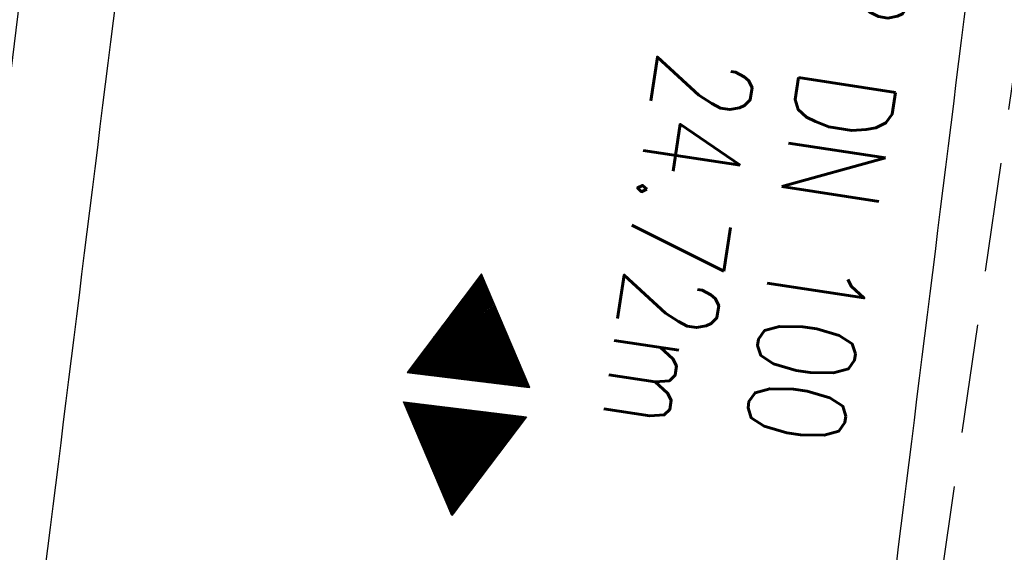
# Model space of a CAD drawing. Extents: x 459406 to 461721, y 413308 to 423218.
# Tile 39 of 256: x 461006 to 461024, y 414563 to 414573. Entities that reach past the tile are written whole.
import ezdxf
from ezdxf.enums import TextEntityAlignment as Align

# ---------------------------------------------------------------- set-up
doc = ezdxf.new("R2010")
doc.units = 0
doc.header["$LTSCALE"] = 2
doc.header["$MEASUREMENT"] = 0
for name, pattern in [('AUSGEZOGEN', [0]), ('GESTRICH-X2', [1.5, 1, -0.5]), ('STRICHPT-X3', [3, 1.5, -0.75, 0, -0.75])]:
    doc.linetypes.add(name, pattern=pattern)
doc.layers.get('0').update_dxf_attribs({"linetype": 'AUSGEZOGEN'})
for name, color, linetype in [('ACHSE', 1, 'STRICHPT-X3'), ('FBR', 8, 'CONTINUOUS'), ('GEF', 7, 'AUSGEZOGEN'), ('KANAL', 7, 'GESTRICH-X2'), ('TEXTO', 4, 'CONTINUOUS'), ('TEXTU', 4, 'CONTINUOUS')]:
    doc.layers.add(name, color=color, linetype=linetype)
doc.styles.add('ROMANS', font='romans.shx', dxfattribs={"width": 0.8})

# ---------------------------------------------------------------- blocks, each defined once
blk = doc.blocks.new('*X10')
at = {"color": 0}
for p, q in [((377.8, 182.215), (378.003, 182.417)), ((377.813, 182.236), (377.999, 182.422)), ((377.825, 182.257), (377.996, 182.428)), ((377.837, 182.277), (377.993, 182.434)), ((377.849, 182.298), (377.99, 182.439)), ((377.861, 182.319), (377.986, 182.445)), ((377.873, 182.34), (377.983, 182.45)), ((377.885, 182.361), (377.98, 182.456)), ((377.897, 182.382), (377.977, 182.462)), ((377.909, 182.403), (377.973, 182.467)), ((377.921, 182.424), (377.97, 182.473)), ((377.933, 182.445), (377.967, 182.478)), ((377.945, 182.466), (377.964, 182.484)), ((377.499, 181.692), (378.083, 182.277)), ((377.511, 181.713), (378.08, 182.282)), ((377.523, 181.734), (378.077, 182.288)), ((377.535, 181.755), (378.074, 182.294)), ((377.547, 181.776), (378.071, 182.299)), ((377.559, 181.796), (378.067, 182.305)), ((377.571, 181.817), (378.064, 182.31)), ((377.583, 181.838), (378.061, 182.316)), ((377.595, 181.859), (378.058, 182.322)), ((377.607, 181.88), (378.054, 182.327)), ((377.619, 181.901), (378.051, 182.333)), ((377.631, 181.922), (378.048, 182.338)), ((377.644, 181.943), (378.045, 182.344)), ((377.656, 181.964), (378.041, 182.35)), ((377.668, 181.985), (378.038, 182.355)), ((377.68, 182.006), (378.035, 182.361)), ((377.692, 182.027), (378.032, 182.366)), ((377.704, 182.047), (378.028, 182.372)), ((377.716, 182.068), (378.025, 182.378)), ((377.728, 182.089), (378.022, 182.383)), ((377.74, 182.11), (378.019, 182.389)), ((377.752, 182.131), (378.016, 182.394)), ((377.764, 182.152), (378.012, 182.4)), ((377.776, 182.173), (378.009, 182.406)), ((377.788, 182.194), (378.006, 182.411)), ((377.209, 181.19), (378.161, 182.142)), ((377.221, 181.211), (378.158, 182.148)), ((377.233, 181.232), (378.155, 182.153)), ((377.245, 181.253), (378.151, 182.159)), ((377.257, 181.274), (378.148, 182.165)), ((377.269, 181.295), (378.145, 182.17)), ((377.281, 181.316), (378.142, 182.176)), ((377.293, 181.336), (378.138, 182.181)), ((377.305, 181.357), (378.135, 182.187)), ((377.318, 181.378), (378.132, 182.193)), ((377.33, 181.399), (378.129, 182.198)), ((377.342, 181.42), (378.126, 182.204)), ((377.354, 181.441), (378.122, 182.209)), ((377.366, 181.462), (378.119, 182.215)), ((377.378, 181.483), (378.116, 182.221)), ((377.39, 181.504), (378.113, 182.226)), ((377.402, 181.525), (378.109, 182.232)), ((377.414, 181.546), (378.106, 182.238)), ((377.426, 181.566), (378.103, 182.243)), ((377.438, 181.587), (378.1, 182.249)), ((377.45, 181.608), (378.096, 182.254)), ((377.462, 181.629), (378.093, 182.26)), ((377.474, 181.65), (378.09, 182.266)), ((377.487, 181.671), (378.087, 182.271)), ((377.107, 180.991), (378.197, 182.081)), ((377.112, 181.023), (378.187, 182.097)), ((377.116, 180.991), (378.2, 182.075)), ((377.124, 181.044), (378.184, 182.103)), ((377.125, 180.991), (378.203, 182.069)), ((377.133, 180.991), (378.206, 182.064)), ((377.136, 181.065), (378.181, 182.109)), ((377.142, 180.991), (378.21, 182.058)), ((377.148, 181.085), (378.177, 182.114)), ((377.151, 180.991), (378.213, 182.053)), ((377.16, 180.991), (378.216, 182.047)), ((377.161, 181.106), (378.174, 182.12)), ((377.169, 180.991), (378.219, 182.041)), ((377.173, 181.127), (378.171, 182.125)), ((377.178, 180.991), (378.223, 182.036)), ((377.185, 181.148), (378.168, 182.131)), ((377.186, 180.991), (378.226, 182.03)), ((377.195, 180.991), (378.229, 182.025)), ((377.197, 181.169), (378.164, 182.137)), ((377.204, 180.991), (378.232, 182.019)), ((377.213, 180.991), (378.236, 182.013)), ((377.222, 180.991), (378.239, 182.008)), ((377.231, 180.991), (378.242, 182.002)), ((377.239, 180.991), (378.245, 181.997)), ((377.248, 180.991), (378.248, 181.991)), ((377.257, 180.991), (378.252, 181.985)), ((377.266, 180.991), (378.255, 181.98)), ((377.275, 180.991), (378.258, 181.974)), ((377.284, 180.991), (378.261, 181.969)), ((377.292, 180.991), (378.265, 181.963)), ((377.301, 180.991), (378.268, 181.957)), ((377.31, 180.991), (378.271, 181.952)), ((377.319, 180.991), (378.274, 181.946)), ((377.328, 180.991), (378.278, 181.941)), ((377.337, 180.991), (378.281, 181.935)), ((377.346, 180.991), (378.284, 181.929)), ((377.354, 180.991), (378.287, 181.924)), ((377.363, 180.991), (378.291, 181.918)), ((377.372, 180.991), (378.294, 181.913)), ((377.381, 180.991), (378.297, 181.907)), ((377.39, 180.991), (378.3, 181.901)), ((377.399, 180.991), (378.303, 181.896)), ((377.407, 180.991), (378.307, 181.89)), ((377.416, 180.991), (378.31, 181.884)), ((377.425, 180.991), (378.313, 181.879)), ((377.434, 180.991), (378.316, 181.873)), ((377.443, 180.991), (378.32, 181.868)), ((377.452, 180.991), (378.323, 181.862)), ((377.46, 180.991), (378.326, 181.856)), ((377.469, 180.991), (378.329, 181.851)), ((377.478, 180.991), (378.333, 181.845)), ((377.487, 180.991), (378.336, 181.84)), ((377.496, 180.991), (378.339, 181.834)), ((377.505, 180.991), (378.342, 181.828)), ((377.513, 180.991), (378.346, 181.823)), ((377.522, 180.991), (378.349, 181.817)), ((377.531, 180.991), (378.352, 181.812)), ((377.54, 180.991), (378.355, 181.806)), ((377.549, 180.991), (378.358, 181.8)), ((377.558, 180.991), (378.362, 181.795)), ((377.566, 180.991), (378.365, 181.789)), ((377.575, 180.991), (378.368, 181.784)), ((377.584, 180.991), (378.371, 181.778)), ((377.593, 180.991), (378.375, 181.772)), ((377.602, 180.991), (378.378, 181.767)), ((377.611, 180.991), (378.381, 181.761)), ((377.62, 180.991), (378.384, 181.756)), ((377.628, 180.991), (378.388, 181.75)), ((377.637, 180.991), (378.391, 181.744)), ((377.646, 180.991), (378.394, 181.739)), ((377.655, 180.991), (378.397, 181.733)), ((377.664, 180.991), (378.401, 181.728)), ((377.673, 180.991), (378.404, 181.722)), ((377.681, 180.991), (378.407, 181.716)), ((377.69, 180.991), (378.41, 181.711)), ((377.699, 180.991), (378.413, 181.705)), ((377.708, 180.991), (378.417, 181.7)), ((377.717, 180.991), (378.42, 181.694)), ((377.726, 180.991), (378.423, 181.688)), ((377.734, 180.991), (378.426, 181.683)), ((377.743, 180.991), (378.43, 181.677)), ((377.752, 180.991), (378.433, 181.672)), ((377.761, 180.991), (378.436, 181.666)), ((377.77, 180.991), (378.439, 181.66)), ((377.779, 180.991), (378.443, 181.655)), ((377.787, 180.991), (378.446, 181.649)), ((377.796, 180.991), (378.449, 181.644)), ((377.805, 180.991), (378.452, 181.638)), ((377.814, 180.991), (378.456, 181.632)), ((377.823, 180.991), (378.459, 181.627)), ((377.832, 180.991), (378.462, 181.621)), ((377.84, 180.991), (378.465, 181.616)), ((377.849, 180.991), (378.468, 181.61)), ((377.858, 180.991), (378.472, 181.604)), ((377.867, 180.991), (378.475, 181.599)), ((377.876, 180.991), (378.478, 181.593)), ((377.885, 180.991), (378.481, 181.588)), ((377.894, 180.991), (378.485, 181.582)), ((377.902, 180.991), (378.488, 181.576)), ((377.911, 180.991), (378.491, 181.571)), ((377.92, 180.991), (378.494, 181.565)), ((377.929, 180.991), (378.498, 181.559)), ((377.938, 180.991), (378.501, 181.554)), ((377.947, 180.991), (378.504, 181.548)), ((377.955, 180.991), (378.507, 181.543)), ((377.964, 180.991), (378.511, 181.537)), ((377.973, 180.991), (378.514, 181.531)), ((377.982, 180.991), (378.517, 181.526)), ((377.991, 180.991), (378.52, 181.52)), ((378, 180.991), (378.523, 181.515)), ((378.008, 180.991), (378.527, 181.509)), ((378.017, 180.991), (378.53, 181.503)), ((378.026, 180.991), (378.533, 181.498)), ((378.035, 180.991), (378.536, 181.492)), ((378.044, 180.991), (378.54, 181.487)), ((378.053, 180.991), (378.543, 181.481)), ((378.061, 180.991), (378.546, 181.475)), ((378.07, 180.991), (378.549, 181.47)), ((378.079, 180.991), (378.553, 181.464)), ((378.088, 180.991), (378.556, 181.459)), ((378.097, 180.991), (378.559, 181.453)), ((378.106, 180.991), (378.562, 181.447)), ((378.114, 180.991), (378.565, 181.442)), ((378.123, 180.991), (378.569, 181.436)), ((378.132, 180.991), (378.572, 181.431)), ((378.141, 180.991), (378.575, 181.425)), ((378.15, 180.991), (378.578, 181.419)), ((378.159, 180.991), (378.582, 181.414)), ((378.168, 180.991), (378.585, 181.408)), ((378.176, 180.991), (378.588, 181.403)), ((378.185, 180.991), (378.591, 181.397)), ((378.194, 180.991), (378.595, 181.391)), ((378.203, 180.991), (378.598, 181.386)), ((378.212, 180.991), (378.601, 181.38)), ((378.221, 180.991), (378.604, 181.375)), ((378.229, 180.991), (378.608, 181.369)), ((378.238, 180.991), (378.611, 181.363)), ((378.247, 180.991), (378.614, 181.358)), ((378.256, 180.991), (378.617, 181.352)), ((378.265, 180.991), (378.62, 181.347)), ((378.274, 180.991), (378.624, 181.341)), ((378.282, 180.991), (378.627, 181.335)), ((378.291, 180.991), (378.63, 181.33)), ((378.3, 180.991), (378.633, 181.324)), ((378.309, 180.991), (378.637, 181.319)), ((378.318, 180.991), (378.64, 181.313)), ((378.327, 180.991), (378.643, 181.307)), ((378.335, 180.991), (378.646, 181.302)), ((378.344, 180.991), (378.65, 181.296)), ((378.353, 180.991), (378.653, 181.291)), ((378.362, 180.991), (378.656, 181.285)), ((378.371, 180.991), (378.659, 181.279)), ((378.38, 180.991), (378.663, 181.274)), ((378.388, 180.991), (378.666, 181.268)), ((378.397, 180.991), (378.669, 181.262)), ((378.406, 180.991), (378.672, 181.257)), ((378.415, 180.991), (378.675, 181.251)), ((378.424, 180.991), (378.679, 181.246)), ((378.433, 180.991), (378.682, 181.24)), ((378.442, 180.991), (378.685, 181.234)), ((378.45, 180.991), (378.688, 181.229)), ((378.459, 180.991), (378.692, 181.223)), ((378.468, 180.991), (378.695, 181.218)), ((378.477, 180.991), (378.698, 181.212)), ((378.486, 180.991), (378.701, 181.206)), ((378.495, 180.991), (378.705, 181.201)), ((378.503, 180.991), (378.708, 181.195)), ((378.512, 180.991), (378.711, 181.19)), ((378.521, 180.991), (378.714, 181.184)), ((378.53, 180.991), (378.718, 181.178)), ((378.539, 180.991), (378.721, 181.173)), ((378.548, 180.991), (378.724, 181.167)), ((378.556, 180.991), (378.727, 181.162)), ((378.565, 180.991), (378.73, 181.156)), ((378.574, 180.991), (378.734, 181.15)), ((378.583, 180.991), (378.737, 181.145)), ((378.592, 180.991), (378.74, 181.139)), ((378.601, 180.991), (378.743, 181.134)), ((378.609, 180.991), (378.747, 181.128)), ((378.618, 180.991), (378.75, 181.122)), ((378.627, 180.991), (378.753, 181.117)), ((378.636, 180.991), (378.756, 181.111)), ((378.645, 180.991), (378.76, 181.106)), ((378.654, 180.991), (378.763, 181.1)), ((378.662, 180.991), (378.766, 181.094)), ((378.671, 180.991), (378.769, 181.089)), ((378.68, 180.991), (378.773, 181.083)), ((378.689, 180.991), (378.776, 181.078)), ((378.698, 180.991), (378.779, 181.072)), ((378.707, 180.991), (378.782, 181.066)), ((378.716, 180.991), (378.785, 181.061)), ((378.724, 180.991), (378.789, 181.055)), ((378.733, 180.991), (378.792, 181.05)), ((378.742, 180.991), (378.795, 181.044)), ((378.751, 180.991), (378.798, 181.038)), ((378.76, 180.991), (378.802, 181.033)), ((378.769, 180.991), (378.805, 181.027)), ((378.777, 180.991), (378.808, 181.022)), ((378.786, 180.991), (378.811, 181.016)), ((378.795, 180.991), (378.815, 181.01)), ((378.804, 180.991), (378.818, 181.005)), ((378.813, 180.991), (378.821, 180.999)), ((377.099, 180.568), (377.108, 180.577)), ((377.102, 180.562), (377.117, 180.577)), ((377.106, 180.556), (377.126, 180.577)), ((377.109, 180.551), (377.135, 180.577)), ((377.112, 180.545), (377.144, 180.577)), ((377.115, 180.54), (377.153, 180.577)), ((377.119, 180.534), (377.161, 180.577)), ((377.122, 180.528), (377.17, 180.577)), ((377.125, 180.523), (377.179, 180.577)), ((377.128, 180.517), (377.188, 180.577)), ((377.131, 180.512), (377.197, 180.577)), ((377.135, 180.506), (377.206, 180.577)), ((377.138, 180.5), (377.214, 180.577)), ((377.141, 180.495), (377.223, 180.577)), ((377.144, 180.489), (377.232, 180.577)), ((377.148, 180.484), (377.241, 180.577)), ((377.151, 180.478), (377.25, 180.577)), ((377.154, 180.472), (377.259, 180.577)), ((377.157, 180.467), (377.267, 180.577)), ((377.161, 180.461), (377.276, 180.577)), ((377.164, 180.456), (377.285, 180.577)), ((377.167, 180.45), (377.294, 180.577)), ((377.17, 180.444), (377.303, 180.577)), ((377.174, 180.439), (377.312, 180.577)), ((377.177, 180.433), (377.32, 180.577)), ((377.18, 180.428), (377.329, 180.577)), ((377.183, 180.422), (377.338, 180.577)), ((377.186, 180.416), (377.347, 180.577)), ((377.19, 180.411), (377.356, 180.577)), ((377.193, 180.405), (377.365, 180.577)), ((377.196, 180.4), (377.373, 180.577)), ((377.199, 180.394), (377.382, 180.577)), ((377.203, 180.388), (377.391, 180.577)), ((377.206, 180.383), (377.4, 180.577)), ((377.209, 180.377), (377.409, 180.577)), ((377.212, 180.372), (377.418, 180.577)), ((377.216, 180.366), (377.427, 180.577)), ((377.219, 180.36), (377.435, 180.577)), ((377.222, 180.355), (377.444, 180.577)), ((377.225, 180.349), (377.453, 180.577)), ((377.229, 180.344), (377.462, 180.577)), ((377.232, 180.338), (377.471, 180.577)), ((377.235, 180.332), (377.48, 180.577)), ((377.238, 180.327), (377.488, 180.577)), ((377.241, 180.321), (377.497, 180.577)), ((377.245, 180.315), (377.506, 180.577)), ((377.248, 180.31), (377.515, 180.577)), ((377.251, 180.304), (377.524, 180.577)), ((377.254, 180.299), (377.533, 180.577)), ((377.258, 180.293), (377.541, 180.577)), ((377.261, 180.287), (377.55, 180.577)), ((377.264, 180.282), (377.559, 180.577)), ((377.267, 180.276), (377.568, 180.577)), ((377.271, 180.271), (377.577, 180.577)), ((377.274, 180.265), (377.586, 180.577)), ((377.277, 180.259), (377.594, 180.577)), ((377.28, 180.254), (377.603, 180.577)), ((377.284, 180.248), (377.612, 180.577)), ((377.287, 180.243), (377.621, 180.577)), ((377.29, 180.237), (377.63, 180.577)), ((377.293, 180.231), (377.639, 180.577)), ((377.296, 180.226), (377.647, 180.577)), ((377.3, 180.22), (377.656, 180.577)), ((377.303, 180.215), (377.665, 180.577)), ((377.306, 180.209), (377.674, 180.577)), ((377.309, 180.203), (377.683, 180.577)), ((377.313, 180.198), (377.692, 180.577)), ((377.316, 180.192), (377.701, 180.577)), ((377.319, 180.187), (377.709, 180.577)), ((377.322, 180.181), (377.718, 180.577)), ((377.326, 180.175), (377.727, 180.577)), ((377.329, 180.17), (377.736, 180.577)), ((377.332, 180.164), (377.745, 180.577)), ((377.335, 180.159), (377.754, 180.577)), ((377.339, 180.153), (377.762, 180.577)), ((377.342, 180.147), (377.771, 180.577)), ((377.345, 180.142), (377.78, 180.577)), ((377.348, 180.136), (377.789, 180.577)), ((377.351, 180.131), (377.798, 180.577)), ((377.355, 180.125), (377.807, 180.577)), ((377.358, 180.119), (377.815, 180.577)), ((377.361, 180.114), (377.824, 180.577)), ((377.364, 180.108), (377.833, 180.577)), ((377.368, 180.103), (377.842, 180.577)), ((377.371, 180.097), (377.851, 180.577)), ((377.374, 180.091), (377.86, 180.577)), ((377.377, 180.086), (377.868, 180.577)), ((377.381, 180.08), (377.877, 180.577)), ((377.384, 180.075), (377.886, 180.577)), ((377.387, 180.069), (377.895, 180.577)), ((377.39, 180.063), (377.904, 180.577)), ((377.394, 180.058), (377.913, 180.577)), ((377.397, 180.052), (377.921, 180.577)), ((377.4, 180.047), (377.93, 180.577)), ((377.403, 180.041), (377.939, 180.577)), ((377.406, 180.035), (377.948, 180.577)), ((377.41, 180.03), (377.957, 180.577)), ((377.413, 180.024), (377.966, 180.577)), ((377.416, 180.018), (377.975, 180.577)), ((377.419, 180.013), (377.983, 180.577)), ((377.423, 180.007), (377.992, 180.577)), ((377.426, 180.002), (378.001, 180.577)), ((377.429, 179.996), (378.01, 180.577)), ((377.432, 179.99), (378.019, 180.577)), ((377.436, 179.985), (378.028, 180.577)), ((377.439, 179.979), (378.036, 180.577)), ((377.442, 179.974), (378.045, 180.577)), ((377.445, 179.968), (378.054, 180.577)), ((377.449, 179.962), (378.063, 180.577)), ((377.452, 179.957), (378.072, 180.577)), ((377.455, 179.951), (378.081, 180.577)), ((377.458, 179.946), (378.089, 180.577)), ((377.461, 179.94), (378.098, 180.577)), ((377.465, 179.934), (378.107, 180.577)), ((377.468, 179.929), (378.116, 180.577)), ((377.471, 179.923), (378.125, 180.577)), ((377.474, 179.918), (378.134, 180.577)), ((377.478, 179.912), (378.142, 180.577)), ((377.481, 179.906), (378.151, 180.577)), ((377.484, 179.901), (378.16, 180.577)), ((377.487, 179.895), (378.169, 180.577)), ((377.491, 179.89), (378.178, 180.577)), ((377.494, 179.884), (378.187, 180.577)), ((377.497, 179.878), (378.196, 180.577)), ((377.5, 179.873), (378.204, 180.577)), ((377.504, 179.867), (378.213, 180.577)), ((377.507, 179.862), (378.222, 180.577)), ((377.51, 179.856), (378.231, 180.577)), ((377.513, 179.85), (378.24, 180.577)), ((377.516, 179.845), (378.249, 180.577)), ((377.52, 179.839), (378.257, 180.577)), ((377.523, 179.834), (378.266, 180.577)), ((377.526, 179.828), (378.275, 180.577)), ((377.529, 179.822), (378.284, 180.577)), ((377.533, 179.817), (378.293, 180.577)), ((377.536, 179.811), (378.302, 180.577)), ((377.539, 179.806), (378.31, 180.577)), ((377.542, 179.8), (378.319, 180.577)), ((377.546, 179.794), (378.328, 180.577)), ((377.549, 179.789), (378.337, 180.577)), ((377.552, 179.783), (378.346, 180.577)), ((377.555, 179.778), (378.355, 180.577)), ((377.559, 179.772), (378.363, 180.577)), ((377.562, 179.766), (378.372, 180.577)), ((377.565, 179.761), (378.381, 180.577)), ((377.568, 179.755), (378.39, 180.577)), ((377.571, 179.75), (378.399, 180.577)), ((377.575, 179.744), (378.408, 180.577)), ((377.578, 179.738), (378.416, 180.577)), ((377.581, 179.733), (378.425, 180.577)), ((377.584, 179.727), (378.434, 180.577)), ((377.588, 179.722), (378.443, 180.577)), ((377.591, 179.716), (378.452, 180.577)), ((377.594, 179.71), (378.461, 180.577)), ((377.597, 179.705), (378.47, 180.577)), ((377.601, 179.699), (378.478, 180.577)), ((377.604, 179.693), (378.487, 180.577)), ((377.607, 179.688), (378.496, 180.577)), ((377.61, 179.682), (378.505, 180.577)), ((377.614, 179.677), (378.514, 180.577)), ((377.617, 179.671), (378.523, 180.577)), ((377.62, 179.665), (378.531, 180.577)), ((377.623, 179.66), (378.54, 180.577)), ((377.626, 179.654), (378.549, 180.577)), ((377.63, 179.649), (378.558, 180.577)), ((377.633, 179.643), (378.567, 180.577)), ((377.636, 179.637), (378.576, 180.577)), ((377.639, 179.632), (378.584, 180.577)), ((377.643, 179.626), (378.593, 180.577)), ((377.646, 179.621), (378.602, 180.577)), ((377.649, 179.615), (378.611, 180.577)), ((377.652, 179.609), (378.62, 180.577)), ((377.656, 179.604), (378.629, 180.577)), ((377.659, 179.598), (378.637, 180.577)), ((377.662, 179.593), (378.646, 180.577)), ((377.665, 179.587), (378.655, 180.577)), ((377.669, 179.581), (378.664, 180.577)), ((377.672, 179.576), (378.673, 180.577)), ((377.675, 179.57), (378.682, 180.577)), ((377.678, 179.565), (378.69, 180.577)), ((377.681, 179.559), (378.699, 180.577)), ((377.685, 179.553), (378.708, 180.577)), ((377.688, 179.548), (378.717, 180.577)), ((377.691, 179.542), (378.726, 180.577)), ((377.694, 179.537), (378.735, 180.577)), ((377.698, 179.531), (378.744, 180.577)), ((377.701, 179.525), (378.752, 180.577)), ((377.704, 179.52), (378.761, 180.577)), ((377.707, 179.514), (378.77, 180.577)), ((377.711, 179.509), (378.779, 180.577)), ((377.714, 179.503), (378.788, 180.577)), ((377.717, 179.497), (378.797, 180.577)), ((377.72, 179.492), (378.805, 180.577)), ((377.724, 179.486), (378.814, 180.577)), ((377.733, 179.469), (378.806, 180.542)), ((377.736, 179.464), (378.794, 180.521)), ((377.74, 179.458), (378.781, 180.5)), ((377.743, 179.453), (378.769, 180.479)), ((377.746, 179.447), (378.757, 180.458)), ((377.749, 179.441), (378.745, 180.437)), ((377.753, 179.436), (378.733, 180.416)), ((377.756, 179.43), (378.721, 180.395)), ((377.759, 179.425), (378.709, 180.374)), ((377.762, 179.419), (378.697, 180.353)), ((377.766, 179.413), (378.685, 180.333)), ((377.769, 179.408), (378.673, 180.312)), ((377.772, 179.402), (378.661, 180.291)), ((377.775, 179.396), (378.649, 180.27)), ((377.779, 179.391), (378.637, 180.249)), ((377.782, 179.385), (378.624, 180.228)), ((377.785, 179.38), (378.612, 180.207)), ((377.788, 179.374), (378.6, 180.186)), ((377.791, 179.368), (378.588, 180.165)), ((377.795, 179.363), (378.576, 180.144)), ((377.798, 179.357), (378.564, 180.123)), ((377.801, 179.352), (378.552, 180.103)), ((377.804, 179.346), (378.54, 180.082)), ((377.808, 179.34), (378.528, 180.061)), ((377.811, 179.335), (378.516, 180.04)), ((377.814, 179.329), (378.504, 180.019)), ((377.817, 179.324), (378.492, 179.998)), ((377.821, 179.318), (378.48, 179.977)), ((377.824, 179.312), (378.468, 179.956)), ((377.827, 179.307), (378.455, 179.935)), ((377.83, 179.301), (378.443, 179.914)), ((377.834, 179.296), (378.431, 179.893)), ((377.837, 179.29), (378.419, 179.872)), ((377.84, 179.284), (378.407, 179.852)), ((377.843, 179.279), (378.395, 179.831)), ((377.846, 179.273), (378.383, 179.81)), ((377.85, 179.268), (378.371, 179.789)), ((377.853, 179.262), (378.359, 179.768)), ((377.856, 179.256), (378.347, 179.747)), ((377.859, 179.251), (378.335, 179.726)), ((377.863, 179.245), (378.323, 179.705)), ((377.866, 179.24), (378.311, 179.684)), ((377.869, 179.234), (378.298, 179.663)), ((377.872, 179.228), (378.286, 179.642)), ((377.876, 179.223), (378.274, 179.622)), ((377.879, 179.217), (378.262, 179.601)), ((377.882, 179.212), (378.25, 179.58)), ((377.885, 179.206), (378.238, 179.559)), ((377.889, 179.2), (378.226, 179.538)), ((377.892, 179.195), (378.214, 179.517)), ((377.895, 179.189), (378.202, 179.496)), ((377.898, 179.184), (378.19, 179.475)), ((377.901, 179.178), (378.178, 179.454)), ((377.905, 179.172), (378.166, 179.433)), ((377.908, 179.167), (378.154, 179.412)), ((377.911, 179.161), (378.142, 179.391)), ((377.914, 179.156), (378.129, 179.371)), ((377.918, 179.15), (378.117, 179.35)), ((377.921, 179.144), (378.105, 179.329)), ((377.924, 179.139), (378.093, 179.308)), ((377.927, 179.133), (378.081, 179.287)), ((377.931, 179.128), (378.069, 179.266)), ((377.934, 179.122), (378.057, 179.245)), ((377.937, 179.116), (378.045, 179.224)), ((377.94, 179.111), (378.033, 179.203)), ((377.944, 179.105), (378.021, 179.182)), ((377.947, 179.1), (378.009, 179.161)), ((377.95, 179.094), (377.997, 179.141)), ((377.953, 179.088), (377.985, 179.12)), ((377.956, 179.083), (377.972, 179.099))]:
    blk.add_line(p, q, dxfattribs=at)
blk = doc.blocks.new('HOCHP')
for points in [[(-0.012, 2.235), (-1.148, 0.268), (1.124, 0.268)], [(-0.012, -2.242), (-1.148, -0.275), (1.124, -0.275)]]:
    blk.add_lwpolyline(points, close=True)
at = {"xscale": 1.311372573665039, "yscale": 1.311372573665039, "zscale": 1.311372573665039}
blk.add_blockref('*X10', (-495.658, -237.078), dxfattribs=at)

msp = doc.modelspace()

# ---------------------------------------------------------------- linework, layer by layer
at = {"layer": 'ACHSE', "flags": 128}
msp.add_lwpolyline([(460985.548, 416976.25), (460982.742, 416926.329), (460979.936, 416876.407), (460977.13, 416826.486), (460974.324, 416776.565), (460971.518, 416726.644), (460968.712, 416676.723), (460965.906, 416626.802), (460963.1, 416576.88, 0), (460961.733, 416552.566, 0), (460960.294, 416526.959, -0.000009), (460958.89, 416501.998, 0.00001), (460957.487, 416477.038, 0.000001), (460956.785, 416464.557, -0.000001), (460956.084, 416452.077), (460954.681, 416427.117), (460953.278, 416402.156), (460951.875, 416377.196, 0.000027), (460951.185, 416364.909, -0.000114), (460950.495, 416352.621, -0.000169), (460950.493, 416352.583, 0.000019), (460950.473, 416352.235, 0.002347), (460949.964, 416342.501, 0.0015), (460949.285, 416327.263, 0.002663), (460948.888, 416316.296, 0.002084), (460948.513, 416302.275, 0.002087), (460948.283, 416289.783, 0.002085), (460948.158, 416277.278, 0.002085), (460948.137, 416264.779, 0.002085), (460948.22, 416252.279, 0.002086), (460948.407, 416239.774, 0.002088), (460948.699, 416227.283, 0.002084), (460949.095, 416214.794, 0.002083), (460949.595, 416202.3, 0.002081), (460950.199, 416189.812, 0.002082), (460950.907, 416177.335, 0.002086), (460951.719, 416164.862, 0.002086), (460952.635, 416152.395, 0.002087), (460953.654, 416139.944, 0.002084), (460954.779, 416127.487, 0.002085), (460956.008, 416115.039, 0.002088), (460957.338, 416102.619, 0.002086), (460958.772, 416090.211, 0.002083), (460960.312, 416077.796, 0.002082), (460961.956, 416065.389, 0.002087), (460963.699, 416053.027, 0.002086), (460965.546, 416040.675, 0.002083), (460967.499, 416028.318, 0.00208), (460969.554, 416015.985, 0.002081), (460971.71, 416003.675, 0.002087), (460973.97, 415991.377, 0.002089), (460976.331, 415979.107, 0.002087), (460978.792, 415966.867, 0.002082), (460981.362, 415954.618, 0.002082), (460984.148, 415941.865, 0.002276), (460986.8, 415930.217, 0.001902), (460990.244, 415915.651, 0.002837), (460992.645, 415905.91, 0.000643), (460995.488, 415894.713, 0.001405), (460996.809, 415889.596, 0), (460998.528, 415883.015, 0.000001), (460998.872, 415881.699), (461005.191, 415857.511, 0.000017), (461008.351, 415845.417, -0.000015), (461011.511, 415833.323, -0.000002), (461014.671, 415821.229, -0.000002), (461017.83, 415809.135, -0.000001), (461020.99, 415797.041, 0.000005), (461024.149, 415784.946), (461030.468, 415760.758), (461036.787, 415736.57, 0.000028), (461038.983, 415728.166, -0.000015), (461041.179, 415719.762, -0.00065), (461041.486, 415718.58, -0.000124), (461043.088, 415712.377, -0.002577), (461045.469, 415702.947, -0.001641), (461049.083, 415688.106, -0.002531), (461051.665, 415677.106, -0.002087), (461054.672, 415663.739, -0.002079), (461057.313, 415651.527, -0.002077), (461059.854, 415639.283, -0.002078), (461062.295, 415627.009, -0.002083), (461064.629, 415614.743, -0.002085), (461066.86, 415602.46, -0.00208), (461068.994, 415590.128, -0.00208), (461071.024, 415577.786, -0.002082), (461072.949, 415565.443, -0.002086), (461074.772, 415553.076, -0.002086), (461076.492, 415540.695, -0.002081), (461078.107, 415528.309, -0.002078), (461079.622, 415515.892, -0.00208), (461081.034, 415503.452, -0.002087), (461082.339, 415491.041, -0.002085), (461083.54, 415478.621, -0.002078), (461084.641, 415466.147, -0.002076), (461085.638, 415453.67, -0.002082), (461086.529, 415441.219, -0.002088), (461087.317, 415428.753, -0.002085), (461088.001, 415416.263, -0.002081), (461088.581, 415403.772, -0.002082), (461089.057, 415391.285, -0.00208), (461089.429, 415378.795, -0.002078), (461089.697, 415366.294, -0.002082), (461089.861, 415353.787, -0.002085), (461089.921, 415341.295, -0.002085), (461089.877, 415328.803, -0.002082), (461089.728, 415316.296, -0.002078), (461089.475, 415303.794, -0.00208), (461089.119, 415291.304, -0.002082), (461088.658, 415278.809, -0.002084), (461088.094, 415266.325, -0.002082), (461087.426, 415253.85, -0.00208), (461086.653, 415241.367, -0.002079), (461085.777, 415228.897, -0.00208), (461084.797, 415216.436, -0.002085), (461083.633, 415203.064, -0.002418), (461082.526, 415191.54, -0.001753), (461080.941, 415176.374, -0.002741), (461079.84, 415166.685, -0.000279), (461078.804, 415158.036, -0.000933), (461078.489, 415155.455, -0.000004), (461077.263, 415145.575, -0.00001), (461076.803, 415141.87), (461073.723, 415117.061, 0.000001), (461071.82, 415101.734, 0.000001), (461070.643, 415092.251, 0.000018), (461069.104, 415079.846, -0.000014), (461067.564, 415067.441, -0.000008), (461066.024, 415055.036, 0.000011), (461064.484, 415042.632), (461058.325, 414993.013), (461052.166, 414943.394, -0.000009), (461049.086, 414918.584, 0.000009), (461046.006, 414893.774), (461039.847, 414844.155), (461033.688, 414794.536), (461027.529, 414744.917, -0.00001), (461024.449, 414720.107, 0.00001), (461021.369, 414695.298, 0.000001), (461018.29, 414670.488, -0.000001), (461015.21, 414645.678, 0), (461011.182, 414613.231, -0.000001), (461009.051, 414596.059, -0.000009), (461005.971, 414571.249, 0.00001), (461002.891, 414546.44), (460996.732, 414496.821), (460990.573, 414447.202), (460984.414, 414397.583, -0.000009), (460981.334, 414372.773, 0.000009), (460978.254, 414347.963), (460972.095, 414298.344), (460965.936, 414248.725), (460959.777, 414199.106, -0.00001), (460956.697, 414174.297, 0.00001), (460953.617, 414149.487, 0.000001), (460950.537, 414124.677, -0.000001), (460947.458, 414099.867, 0), (460943.43, 414067.42, -0.000001), (460941.299, 414050.248, -0.000009), (460938.219, 414025.438, 0.00001), (460935.139, 414000.629), (460928.98, 413951.01), (460922.821, 413901.391, 0.000001), (460919.742, 413876.581, -0.000001), (460916.662, 413851.771, -0.00001), (460913.582, 413826.961, 0.00001), (460910.502, 413802.152), (460904.343, 413752.533), (460898.184, 413702.914), (460892.025, 413653.295, -0.00001), (460888.945, 413628.486, 0.00001), (460885.865, 413603.676, 0.000001), (460882.785, 413578.866, -0.000001), (460879.706, 413554.056, 0), (460875.678, 413521.609, -0.000001), (460873.547, 413504.437, -0.000009), (460870.467, 413479.628, 0.00001), (460867.387, 413454.818), (460861.228, 413405.199), (460855.069, 413355.58, -0.000004), (460853.233, 413340.792, -0.000002), (460849.402, 413309.93)], format="xyb", dxfattribs=at)
at = {"layer": 'FBR'}
for points in [[(461038.149, 414844.685), (461038.11, 414844.371), (461031.951, 414794.752), (461025.792, 414745.133, -0.00001), (461022.712, 414720.323, 0.00001), (461019.632, 414695.514, 0.000001), (461016.553, 414670.704), (461013.473, 414645.894), (461009.446, 414613.446), (461007.314, 414596.275, -0.000009), (461004.234, 414571.465, 0.00001), (461001.154, 414546.656), (460994.995, 414497.037), (460988.836, 414447.418), (460982.677, 414397.799, -0.000009), (460979.597, 414372.989, 0.000009), (460976.517, 414348.179)], [(461041.626, 414844.281), (461041.584, 414843.939), (461035.425, 414794.32), (461029.266, 414744.701, -0.00001), (461026.186, 414719.892, 0.00001), (461023.106, 414695.082, 0.000001), (461020.026, 414670.272), (461016.947, 414645.462), (461012.919, 414613.015), (461010.788, 414595.843, -0.000009), (461007.708, 414571.034, 0.00001), (461004.628, 414546.224), (460998.469, 414496.605), (460992.31, 414446.986), (460986.151, 414397.367, -0.000009), (460983.071, 414372.557, 0.000009), (460979.991, 414347.747)], [(461055.774, 414832.433), (461050.807, 414792.411), (461044.648, 414742.792, -0.00001), (461041.568, 414717.982, 0.00001), (461038.488, 414693.173, 0.000001), (461035.408, 414668.363), (461032.329, 414643.553), (461028.301, 414611.106), (461026.17, 414593.934, -0.000009), (461023.09, 414569.124, 0.00001), (461020.01, 414544.315), (461013.851, 414494.696), (461007.692, 414445.077), (461001.533, 414395.458, -0.000009), (460998.453, 414370.648, 0.000009), (460995.373, 414345.838)], [(461070.084, 415101.949, 0.000001), (461068.906, 415092.467, 0.000018)], [(461073.557, 415101.518, 0.000001), (461072.38, 415092.035, 0.000018)], [(461088.691, 415099.639, 0.000001), (461087.514, 415090.157, 0.000018)], [(460985.9, 414549.589, 0), (460985.772, 414548.565), (460979.613, 414498.946), (460973.454, 414449.327), (460967.295, 414399.708, -0.000009), (460964.215, 414374.898, 0.000009), (460961.135, 414350.088), (460954.976, 414300.469), (460948.817, 414250.85), (460942.658, 414201.231, -0.00001), (460939.578, 414176.422, 0.00001), (460936.498, 414151.612, 0.000001), (460933.419, 414126.802), (460930.339, 414101.992), (460926.312, 414069.544), (460924.18, 414052.373, -0.000009), (460921.1, 414027.564, 0.00001), (460918.02, 414002.754), (460911.861, 413953.135), (460905.702, 413903.516, 0.000001), (460902.623, 413878.706, -0.000001), (460899.543, 413853.896, -0.00001), (460896.463, 413829.087, 0.00001), (460893.383, 413804.277)], [(460951.88, 414149.703, 0.000001), (460948.801, 414124.893)], [(460955.354, 414149.271, 0.000001), (460952.274, 414124.461)], [(460970.736, 414147.362, 0.000001), (460967.656, 414122.552)], [(460921.084, 413901.607, 0.000001), (460918.005, 413876.797, -0.000001), (460914.925, 413851.987, -0.00001)], [(460924.558, 413901.175, 0.000001), (460921.478, 413876.365, -0.000001), (460918.399, 413851.555, -0.00001)], [(460939.94, 413899.266, 0.000001), (460936.86, 413874.456, -0.000001), (460933.781, 413849.646, -0.00001)]]:
    msp.add_lwpolyline(points, format="xyb", dxfattribs=at)
at = {"layer": 'KANAL'}
msp.add_line((461022.688, 414559.469), (461026, 414582.469), dxfattribs=at)

# ---------------------------------------------------------------- block references
at = {"layer": 'GEF', "rotation": 353.0112783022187}
msp.add_blockref('HOCHP', (461014.455, 414566.107), dxfattribs=at)

# ---------------------------------------------------------------- texts
at = {"layer": 'TEXTO', "style": 'ROMANS', "width": 0.75}
msp.add_text('KTSR DN 100', height=1.8, rotation=261.3175, dxfattribs=at).set_placement((461020.46, 414571.443), align=Align.CENTER)
at = {"layer": 'TEXTU', "style": 'ROMANS', "width": 0.75}
msp.add_text('24.72m', height=1.8, rotation=261.3175, dxfattribs=at).set_placement((461017.972, 414572.478))

doc.saveas('drawing.dxf')
